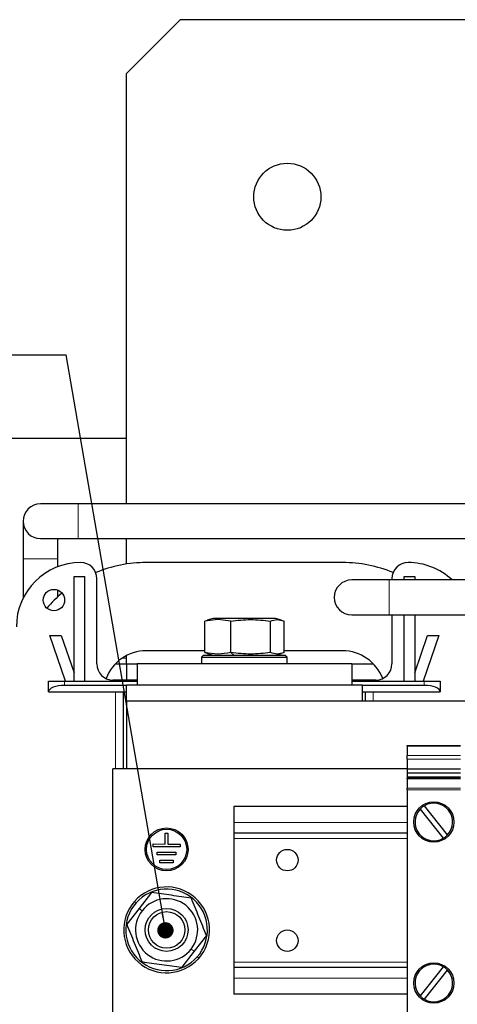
# Model space of a CAD drawing. Header units: millimetres. Extents: x 5 to 418, y 2 to 292.
# Tile 4 of 52: x 61 to 88, y 88 to 149. Entities that reach past the tile are written whole.
import ezdxf

# ---------------------------------------------------------------- set-up
doc = ezdxf.new("R2010")
doc.units = ezdxf.units.MM
doc.layers.add('SLD-0', color=7, linetype='Continuous')
doc.styles.add('SLDTEXTSTYLE0', font='TXT', dxfattribs={"width": 0.605})
doc.dimstyles.new('SLDDIMSTYLE3', dxfattribs={"dimtxt": 0.18, "dimasz": 1.016, "dimexe": 0, "dimexo": 0.0625, "dimgap": 0, "dimtad": 0, "dimtih": 1, "dimtoh": 1, "dimdec": 0, "dimrnd": 1e-09, "dimzin": 0, "dimdsep": 46, "dimtxsty": 'Standard', "dimblk1": 'DOT', "dimblk2": 'DOT', "dimsah": 1, "dimcen": 0.09, "dimadec": 0, "dimazin": 0, "dimtfac": 1.016, "dimtdec": 0, "dimtofl": 0, "dimtmove": 0, "dimatfit": 3, "dimldrblk": 'DOT', "dimfxl": 1, "dimfrac": 2, "dimtolj": 1, "dimtzin": 0, "dimarcsym": 0})

# ---------------------------------------------------------------- blocks, each defined once
blk = doc.blocks.new('SW_NOTE_0_2')
at = {"layer": 'SLD-0', "color": 0}
blk.add_line((-30.44, 0), (0, 0), dxfattribs=at)
at = {"layer": 'SLD-0', "color": 0, "attachment_point": 1, "style": 'SLDTEXTSTYLE0'}
for s, insert, char_height in [('M8 Erdung', (-30.899, 9.842), 3.5), ('protective earth', (-29.708, 4.177), 3.175)]:
    blk.add_mtext(s, dxfattribs=dict(at, insert=insert, char_height=char_height))
blk = doc.blocks.new('_Dot')
at = {"color": 0, "linetype": 'ByBlock', "lineweight": -2}
blk.add_line((-0.5, 0), (-1, 0), dxfattribs=at)
at = {"color": 0, "linetype": 'ByBlock', "const_width": 0.5}
blk.add_lwpolyline([(-0.25, 0, 1), (0.25, 0, 1)], format="xyb", close=True, dxfattribs=at)

msp = doc.modelspace()

# ---------------------------------------------------------------- linework, layer by layer
at = {"color": 7, "linetype": 'Continuous', "lineweight": 25}
for p, q in [((70.8187, 148.7936), (67.4853, 145.4602)), ((137.4853, 148.7936), (70.8187, 148.7936)), ((67.4853, 118.7269), (67.4853, 145.4602)), ((51.4853, 122.7936), (67.4853, 122.7936)), ((64.4853, 118.7269), (62.152, 118.7269)), ((88.5687, 118.7269), (64.4853, 118.7269)), ((61.0687, 117.6436), (61.0687, 115.3102)), ((62.152, 116.5602), (64.4853, 116.5602)), ((63.2353, 115.3102), (63.2353, 116.5602)), ((64.4853, 116.5602), (88.5687, 116.5602)), ((67.4853, 114.983), (67.4853, 116.5602)), ((61.0687, 115.3102), (61.0687, 112.8545)), ((63.2353, 114.8176), (63.2353, 115.3102)), ((80.9187, 115.0769), (68.7187, 115.0769)), ((64.2353, 114.2102), (64.902, 114.2102)), ((64.2353, 107.7102), (64.2353, 114.2102)), ((64.902, 107.7102), (64.902, 114.2102)), ((65.652, 108.7769), (65.652, 114.0769)), ((83.8187, 113.9936), (81.4853, 113.9936)), ((89.8187, 113.9936), (83.8187, 113.9936)), ((83.9853, 114.0769), (83.9853, 113.9936)), ((84.7353, 113.9936), (84.7353, 114.2102)), ((84.7353, 114.2102), (85.402, 114.2102)), ((85.402, 114.2102), (85.402, 113.9936)), ((63.2353, 112.9565), (63.2353, 113.3616)), ((73.1664, 111.5311), (72.3572, 111.4412)), ((72.5173, 111.4754), (72.3572, 111.4412)), ((72.3572, 109.4792), (72.3572, 111.4412)), ((72.8853, 111.5936), (72.5124, 111.4936)), ((73.3444, 111.5936), (72.8853, 111.5936)), ((73.9757, 111.4412), (73.1664, 111.5311)), ((76.752, 111.5936), (73.3444, 111.5936)), ((73.9757, 109.4792), (73.9757, 111.4412)), ((76.4371, 109.4792), (76.4371, 111.4412)), ((77.1249, 111.4936), (76.752, 111.5936)), ((77.2801, 109.4792), (77.2801, 111.4412)), ((81.4853, 111.8269), (83.8187, 111.8269)), ((83.8187, 111.8269), (89.8187, 111.8269)), ((83.9853, 111.8269), (83.9853, 108.7769)), ((84.7353, 107.7102), (84.7353, 111.8269)), ((85.402, 111.8269), (85.402, 107.7102)), ((62.7353, 110.5436), (63.4404, 110.5436)), ((63.7108, 107.7102), (62.7353, 110.5436)), ((63.4404, 110.5436), (64.2353, 108.2347)), ((85.402, 108.2347), (86.1969, 110.5436)), ((86.902, 110.5436), (85.9265, 107.7102)), ((86.1969, 110.5436), (86.902, 110.5436)), ((72.3572, 109.5936), (68.7187, 109.5936)), ((72.3572, 109.4792), (72.5173, 109.4451)), ((80.9187, 109.5936), (77.2801, 109.5936)), ((67.4853, 108.7936), (67.4853, 109.2912)), ((72.2853, 109.3269), (72.152, 109.1936)), ((72.152, 109.1936), (72.152, 108.7936)), ((72.152, 109.1936), (77.472, 109.1936)), ((72.2853, 109.3269), (77.3393, 109.3269)), ((72.5124, 109.4268), (72.8853, 109.3269)), ((76.752, 109.3269), (77.1249, 109.4268)), ((77.3393, 109.3269), (77.352, 109.3269)), ((77.4853, 109.1936), (77.352, 109.3269)), ((77.472, 109.1936), (77.4853, 109.1936)), ((77.4853, 108.7936), (77.4853, 109.1936)), ((66.8143, 108.7936), (67.4853, 108.7936)), ((67.4853, 108.7936), (68.152, 108.7936)), ((67.4853, 108.7936), (67.4853, 107.7769)), ((68.152, 108.7936), (68.152, 107.4602)), ((81.4853, 108.7936), (68.152, 108.7936)), ((81.4853, 108.7936), (81.4853, 107.4602)), ((81.4853, 108.7936), (82.823, 108.7936)), ((62.652, 107.0436), (62.652, 107.7102)), ((62.652, 107.7102), (63.652, 107.7102)), ((63.652, 107.7102), (68.152, 107.7102)), ((68.152, 107.7769), (66.652, 107.7769)), ((82.9853, 107.7769), (81.4853, 107.7769)), ((81.4853, 107.7102), (85.9853, 107.7102)), ((85.9853, 107.7102), (86.9853, 107.7102)), ((86.9853, 107.7102), (86.9853, 107.0436)), ((62.652, 107.0436), (67.4853, 107.0436)), ((67.4853, 107.4436), (63.652, 107.4436)), ((67.3187, 102.2602), (67.3187, 107.0436)), ((67.4853, 106.4602), (67.4853, 107.4602)), ((68.152, 107.4602), (67.4853, 107.4602)), ((81.4853, 107.4602), (68.152, 107.4602)), ((82.152, 107.4602), (81.4853, 107.4602)), ((82.152, 106.4602), (82.152, 107.4602)), ((85.9853, 107.4436), (82.152, 107.4436)), ((82.152, 107.0436), (86.9853, 107.0436)), ((82.3187, 107.0436), (82.3187, 106.4602)), ((67.4853, 106.4602), (67.4853, 102.2602)), ((89.8187, 106.4602), (67.4853, 106.4602)), ((84.9187, 103.7102), (88.252, 103.7102)), ((84.9187, 103.6614), (84.9187, 103.7102)), ((84.9187, 103.6614), (84.9187, 103.0948)), ((84.9187, 102.8591), (84.9187, 103.0948)), ((84.9187, 102.8591), (84.9187, 102.2698)), ((66.652, 86.9269), (66.652, 102.2602)), ((84.9187, 102.2602), (66.652, 102.2602)), ((84.9187, 102.2698), (88.252, 102.2698)), ((84.9187, 102.2698), (84.9187, 102.0105)), ((84.9187, 102.0105), (88.252, 102.0105)), ((84.9187, 102.0105), (84.9187, 101.7748)), ((84.9187, 101.7748), (88.252, 101.7748)), ((84.9187, 101.7748), (84.9187, 101.6822)), ((88.252, 101.6822), (84.9187, 101.6822)), ((84.9187, 101.6334), (84.9187, 101.6822)), ((84.9187, 101.6334), (84.9187, 101.0667)), ((84.9187, 100.9489), (84.9187, 101.0667)), ((84.9187, 100.9489), (84.9187, 86.9716)), ((84.9187, 99.9269), (74.152, 99.9269)), ((74.152, 99.9269), (74.152, 98.9269)), ((85.7364, 99.7605), (87.1733, 97.9526)), ((87.4342, 98.16), (85.9974, 99.9679)), ((74.152, 98.9269), (74.152, 98.2602)), ((69.9026, 97.5937), (69.9037, 98.2604)), ((69.9037, 98.2604), (70.0704, 98.2601)), ((70.0704, 98.2601), (70.0692, 97.5934)), ((84.9187, 98.2602), (74.152, 98.2602)), ((74.152, 98.2602), (74.152, 97.9269)), ((74.152, 97.9269), (74.152, 90.2602)), ((69.1523, 97.4284), (69.1526, 97.595)), ((70.8189, 97.4255), (69.1523, 97.4284)), ((69.1526, 97.595), (69.9026, 97.5937)), ((70.0692, 97.5934), (70.8192, 97.5921)), ((70.8192, 97.5921), (70.8189, 97.4255)), ((69.4014, 96.9279), (69.4017, 97.0946)), ((70.5681, 96.9259), (69.4014, 96.9279)), ((69.4017, 97.0946), (70.5684, 97.0926)), ((70.5684, 97.0926), (70.5681, 96.9259)), ((69.5672, 96.4276), (69.5675, 96.5943)), ((70.4005, 96.4262), (69.5672, 96.4276)), ((69.5675, 96.5943), (70.4008, 96.5928)), ((70.4008, 96.5928), (70.4005, 96.4262)), ((69.0449, 94.5786), (68.2761, 93.5918)), ((68.2761, 93.5918), (67.5073, 92.605)), ((72.4633, 91.9155), (71.6945, 90.9287)), ((71.6945, 90.9287), (70.9258, 89.9419)), ((74.152, 90.2602), (74.152, 89.9269)), ((84.9187, 89.9269), (74.152, 89.9269)), ((74.152, 89.9269), (74.152, 89.2602)), ((87.1733, 89.9679), (85.7364, 88.16)), ((85.9974, 87.9526), (87.4342, 89.7605)), ((74.152, 89.2602), (74.152, 88.2602)), ((84.9187, 88.2602), (74.152, 88.2602))]:
    msp.add_line(p, q, dxfattribs=at)
at = {"color": 7, "linetype": 'Continuous', "lineweight": 18}
for p, q in [((64.4853, 118.7269), (64.4853, 117.6436)), ((64.4853, 117.6436), (64.4853, 116.5602)), ((61.0687, 115.3102), (63.2353, 115.3102)), ((83.8187, 113.9936), (83.8187, 111.8269)), ((73.3444, 111.5936), (73.1664, 111.5311)), ((74.1672, 109.3269), (73.9757, 109.4792)), ((67.2116, 109.1269), (67.4853, 109.1269)), ((77.3393, 109.3269), (77.472, 109.1936)), ((77.472, 108.7936), (77.472, 109.1936)), ((63.652, 107.7102), (63.652, 107.4436)), ((85.9853, 107.4436), (85.9853, 107.7102)), ((66.8187, 102.2602), (66.8187, 107.0436)), ((82.8187, 107.0436), (82.8187, 106.4602)), ((88.252, 103.6614), (84.9187, 103.6614)), ((84.9187, 103.0948), (88.252, 103.0948)), ((88.252, 102.8591), (84.9187, 102.8591)), ((88.252, 101.6334), (84.9187, 101.6334)), ((84.9187, 101.0667), (88.252, 101.0667)), ((88.252, 100.9489), (84.9187, 100.9489)), ((84.9187, 98.9269), (74.152, 98.9269)), ((84.9187, 97.9269), (74.152, 97.9269)), ((68.0915, 93.9429), (67.9918, 94.0314)), ((68.4602, 93.4484), (68.2761, 93.5918)), ((71.5105, 91.0721), (71.6945, 90.9287)), ((71.8791, 90.5776), (71.9788, 90.4891)), ((84.9187, 90.2602), (74.152, 90.2602)), ((84.9187, 89.2602), (74.152, 89.2602))]:
    msp.add_line(p, q, dxfattribs=at)
at = {"color": 7, "linetype": 'Continuous', "lineweight": 25}
for centre, radius in [((77.4853, 137.7936), 2.0833), ((62.9853, 112.7436), 0.6667), ((86.5853, 98.9602), 1.25), ((69.9853, 97.2602), 1.3333), ((69.9853, 97.2602), 1.25), ((77.4853, 96.5936), 0.6667), ((69.9853, 92.2602), 1.3333), ((69.9853, 92.2602), 1.1333), ((77.4853, 91.5936), 0.6667), ((86.5853, 88.9602), 1.25)]:
    msp.add_circle(centre, radius, dxfattribs=at)
for centre, radius, start, end in [((62.152, 117.6436), 1.0833, 90, 180), ((62.152, 117.6436), 1.0833, 180, 270), ((64.652, 111.0769), 4, 90, 180), ((64.652, 114.0769), 1, 0, 90), ((68.7187, 106.9269), 8.15, 90, 112.647603), ((80.9187, 106.9269), 8.15, 67.352397, 90), ((84.9853, 114.0769), 1, 90, 180), ((84.9853, 111.0769), 4, 46.816578, 90), ((81.4853, 112.9102), 1.0833, 90, 270), ((68.7187, 106.9269), 8.15, 129.905085, 139.26815), ((68.7187, 106.9269), 2.6667, 90, 159.230799), ((80.9187, 106.9269), 2.6667, 20.769201, 90), ((66.652, 108.7769), 1, 180, 270), ((82.9853, 108.7769), 1, 270, 0), ((86.5853, 98.9602), 1.1667, 136.688772, 300.26235), ((86.5853, 98.9602), 1.1667, 120.26235, 136.688772), ((86.5853, 98.9602), 1.1667, 316.688772, 120.26235), ((86.5853, 98.9602), 1.1667, 300.26235, 316.688772), ((69.9853, 92.2602), 2.6667, 318.379585, 138.379585), ((69.9853, 92.2602), 2.5333, 318.379585, 138.379585), ((69.9853, 92.2602), 1.9333, 322.079847, 142.079847), ((69.9853, 92.2602), 2.6667, 138.379585, 318.379585), ((69.9853, 92.2602), 2.5333, 138.379585, 318.379585), ((69.9853, 92.2602), 1.9333, 142.079847, 322.079847), ((86.5853, 88.9602), 1.1667, 59.73765, 223.311228), ((86.5853, 88.9602), 1.1667, 43.311228, 59.73765), ((86.5853, 88.9602), 1.1667, 239.73765, 43.311228), ((86.5853, 88.9602), 1.1667, 223.311228, 239.73765)]:
    msp.add_arc(centre, radius, start, end, dxfattribs=at)
for centre, start_param, end_param in [((63.652, 107.0436), 1.5707963, 3.1415927), ((85.9853, 107.0436), 0, 1.5707963)]:
    msp.add_ellipse(centre, major_axis=(1, 0), ratio=0.4, start_param=start_param, end_param=end_param, dxfattribs=at)
for points, knots in [([(73.9757, 111.4412), (74.3859, 111.4861), (75.2064, 111.576), (76.0269, 111.4861), (76.4371, 111.4412)], [0, 0, 0, 0, 0.4999949, 1, 1, 1, 1]), ([(76.4371, 111.4412), (76.5776, 111.4861), (76.8586, 111.576), (77.1396, 111.4861), (77.2801, 111.4412)], [0, 0, 0, 0, 0.4999949, 1, 1, 1, 1]), ([(73.9757, 109.4792), (73.7055, 109.4343), (73.166, 109.3445), (72.6265, 109.4344), (72.3572, 109.4792)], [0, 0, 0, 0, 0.5008729, 1, 1, 1, 1]), ([(76.4371, 109.4792), (76.0269, 109.4343), (75.2064, 109.3445), (74.3859, 109.4343), (73.9757, 109.4792)], [0, 0, 0, 0, 0.4999949, 1, 1, 1, 1]), ([(77.2801, 109.4792), (77.1396, 109.4343), (76.8586, 109.3445), (76.5776, 109.4343), (76.4371, 109.4792)], [0, 0, 0, 0, 0.4999949, 1, 1, 1, 1]), ([(71.5229, 94.2339), (71.1099, 94.2913), (70.2839, 94.4062), (69.4579, 94.5212), (69.0449, 94.5786)], [0, 0, 0, 0, 0.4999949, 1, 1, 1, 1]), ([(72.4633, 91.9155), (72.3066, 92.3019), (71.9931, 93.0747), (71.6796, 93.8475), (71.5229, 94.2339)], [0, 0, 0, 0, 0.4999949, 1, 1, 1, 1]), ([(67.5073, 92.605), (67.6641, 92.2186), (67.9776, 91.4458), (68.291, 90.673), (68.4478, 90.2866)], [0, 0, 0, 0, 0.4999949, 1, 1, 1, 1]), ([(68.4478, 90.2866), (68.8608, 90.2292), (69.6868, 90.1142), (70.5128, 89.9993), (70.9258, 89.9419)], [0, 0, 0, 0, 0.4999949, 1, 1, 1, 1])]:
    msp.add_open_spline(points, degree=3, knots=knots, dxfattribs=at)

# ---------------------------------------------------------------- block references
at = {"layer": 'SLD-0'}
msp.add_blockref('SW_NOTE_0_2', (63.7496, 127.974), dxfattribs=at)

# ---------------------------------------------------------------- leaders
msp.add_leader([(69.914, 92.2321), (63.7496, 127.974)], dimstyle='SLDDIMSTYLE3', dxfattribs=at)

doc.saveas('drawing.dxf')
